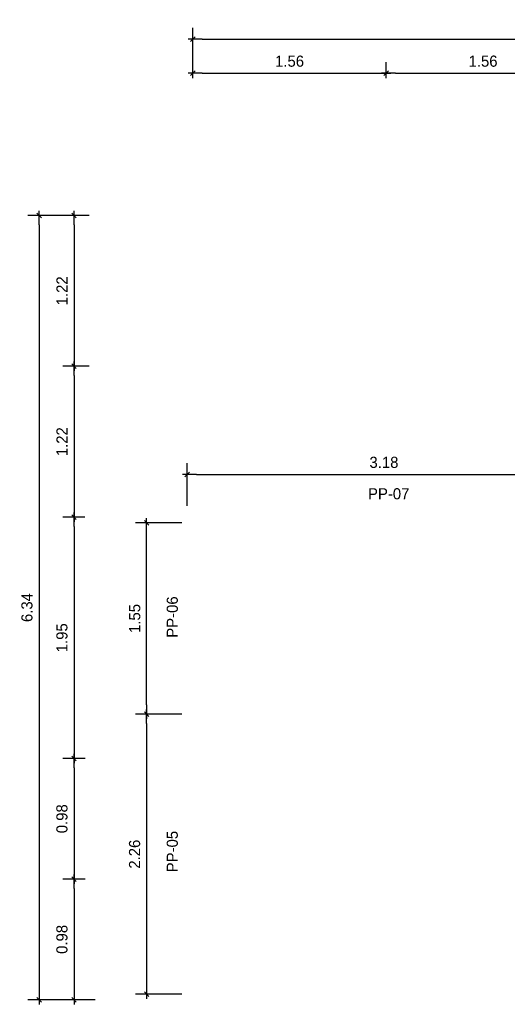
# Model space of a CAD drawing. Header units: millimetres. Extents: x 19443 to 19711, y 4351 to 4752.
# Tile 3 of 256: x 19442.68 to 19446.62, y 4515.8 to 4523.76. Entities that reach past the tile are written whole.
import ezdxf

# ---------------------------------------------------------------- set-up
doc = ezdxf.new("R2010")
doc.units = ezdxf.units.MM
doc.layers.add('0 @ 0.5', color=7, linetype='Continuous')
doc.layers.add('TEXTO @ 0.5', color=2, linetype='Continuous')
doc.styles.add('century gothic', font='GOTHIC.TTF')
doc.dimstyles.new('ANOTATIVE 100 SMCONSTRUCCIONES', dxfattribs={"dimscale": 0, "dimtxt": 0.18, "dimasz": 0.15, "dimexe": 0.18, "dimexo": 0.09, "dimgap": 0.1, "dimtad": 1, "dimzin": 0, "dimdsep": 46, "dimtxsty": 'century gothic', "dimblk1": 'FLECHA1', "dimblk2": 'FLECHA1', "dimsah": 1, "dimcen": 0.18, "dimdle": 0.075, "dimclrd": 1, "dimclre": 1, "dimclrt": 2, "dimaunit": 1, "dimadec": 0, "dimazin": 0, "dimtfac": 0.75, "dimtix": 1, "dimtmove": 2, "dimatfit": 3, "dimfxl": 0.09, "dimtvp": 1.5, "dimtfill": 1, "dimtolj": 1, "dimtzin": 0, "dimarcsym": 0})

# ---------------------------------------------------------------- blocks, each defined once
blk = doc.blocks.new('FLECHA1')
at = {"color": 1}
blk.add_line((-1, 0), (0.5, 0), dxfattribs=at)
at = {"color": 4}
blk.add_line((-0.25, -0.25), (0.25, 0.25), dxfattribs=at)
blk = doc.blocks.new('*D17')
at = {"color": 1, "lineweight": -2, "transparency": 16777216}
for p, q in [((19444.078, 4523.285), (19444.078, 4523.4145)), ((19445.6411, 4523.285), (19445.6411, 4523.4145)), ((19444.153, 4523.3245), (19445.5661, 4523.3245))]:
    blk.add_line(p, q, dxfattribs=at)
at = {"layer": 'Defpoints', "color": 0, "transparency": 16777216}
for p in [(19445.6411, 4523.3245), (19444.078, 4523.24), (19445.6411, 4523.24)]:
    blk.add_point(p, dxfattribs=at)
at = {"color": 1, "lineweight": -2, "transparency": 16777216, "xscale": 0.075, "yscale": 0.075, "zscale": 0.075, "rotation": 180}
blk.add_blockref('FLECHA1', (19444.078, 4523.3245), dxfattribs=at)
at = {"color": 1, "lineweight": -2, "transparency": 16777216, "xscale": 0.075, "yscale": 0.075, "zscale": 0.075}
blk.add_blockref('FLECHA1', (19445.6411, 4523.3245), dxfattribs=at)
at = {"color": 2, "transparency": 16777216, "insert": (19444.8596, 4523.4218), "char_height": 0.09, "attachment_point": 5, "style": 'century gothic', "bg_fill": 3, "box_fill_scale": 1.1, "bg_fill_color": 256, "bg_fill_true_color": 13158600, "bg_fill_transparency": 0}
blk.add_mtext('\\A1;1.56', dxfattribs=at)
blk = doc.blocks.new('*D18')
at = {"color": 1, "lineweight": -2, "transparency": 16777216}
for p, q in [((19445.6411, 4523.285), (19445.6411, 4523.4145)), ((19447.2042, 4523.285), (19447.2042, 4523.4145)), ((19445.7161, 4523.3245), (19447.1292, 4523.3245))]:
    blk.add_line(p, q, dxfattribs=at)
at = {"layer": 'Defpoints', "color": 0, "transparency": 16777216}
for p in [(19447.2042, 4523.3245), (19445.6411, 4523.24), (19447.2042, 4523.24)]:
    blk.add_point(p, dxfattribs=at)
at = {"color": 1, "lineweight": -2, "transparency": 16777216, "xscale": 0.075, "yscale": 0.075, "zscale": 0.075, "rotation": 180}
blk.add_blockref('FLECHA1', (19445.6411, 4523.3245), dxfattribs=at)
at = {"color": 1, "lineweight": -2, "transparency": 16777216, "xscale": 0.075, "yscale": 0.075, "zscale": 0.075}
blk.add_blockref('FLECHA1', (19447.2042, 4523.3245), dxfattribs=at)
at = {"color": 2, "transparency": 16777216, "insert": (19446.4227, 4523.4218), "char_height": 0.09, "attachment_point": 5, "style": 'century gothic', "bg_fill": 3, "box_fill_scale": 1.1, "bg_fill_color": 256, "bg_fill_true_color": 13158600, "bg_fill_transparency": 0}
blk.add_mtext('\\A1;1.56', dxfattribs=at)
blk = doc.blocks.new('*D23')
at = {"color": 1, "lineweight": -2, "transparency": 16777216}
for p, q in [((19444.078, 4523.285), (19444.078, 4523.6913)), ((19454.2679, 4523.2247), (19454.2679, 4523.6913)), ((19444.153, 4523.6013), (19454.1929, 4523.6013))]:
    blk.add_line(p, q, dxfattribs=at)
at = {"layer": 'Defpoints', "color": 0, "transparency": 16777216}
for p in [(19454.2679, 4523.6013), (19444.078, 4523.24), (19454.2679, 4523.1797)]:
    blk.add_point(p, dxfattribs=at)
at = {"color": 1, "lineweight": -2, "transparency": 16777216, "xscale": 0.075, "yscale": 0.075, "zscale": 0.075, "rotation": 180}
blk.add_blockref('FLECHA1', (19444.078, 4523.6013), dxfattribs=at)
at = {"color": 1, "lineweight": -2, "transparency": 16777216, "xscale": 0.075, "yscale": 0.075, "zscale": 0.075}
blk.add_blockref('FLECHA1', (19454.2679, 4523.6013), dxfattribs=at)
at = {"color": 2, "transparency": 16777216, "insert": (19449.173, 4523.6985), "char_height": 0.09, "attachment_point": 5, "style": 'century gothic', "bg_fill": 3, "box_fill_scale": 1.1, "bg_fill_color": 256, "bg_fill_true_color": 13158600, "bg_fill_transparency": 0}
blk.add_mtext('\\A1;10.19', dxfattribs=at)
blk = doc.blocks.new('*D24')
at = {"color": 1, "lineweight": -2, "transparency": 16777216}
for p, q in [((19443.2395, 4522.1759), (19443.0282, 4522.1759)), ((19443.1182, 4522.1009), (19443.1182, 4521.0317)), ((19443.2395, 4520.9567), (19443.0282, 4520.9567))]:
    blk.add_line(p, q, dxfattribs=at)
at = {"layer": 'Defpoints', "color": 0, "transparency": 16777216}
for p in [(19443.2845, 4522.1759), (19443.1182, 4520.9567), (19443.2845, 4520.9567)]:
    blk.add_point(p, dxfattribs=at)
at = {"color": 1, "lineweight": -2, "transparency": 16777216, "xscale": 0.075, "yscale": 0.075, "zscale": 0.075}
for p, rotation in [((19443.1182, 4522.1759), 90), ((19443.1182, 4520.9567), 270)]:
    blk.add_blockref('FLECHA1', p, dxfattribs=dict(at, rotation=rotation))
at = {"color": 2, "transparency": 16777216, "insert": (19443.0212, 4521.5663), "char_height": 0.09, "attachment_point": 5, "rotation": 90, "style": 'century gothic', "bg_fill": 3, "box_fill_scale": 1.1, "bg_fill_color": 256, "bg_fill_true_color": 13158600, "bg_fill_transparency": 0}
blk.add_mtext('\\A1;1.22', dxfattribs=at)
blk = doc.blocks.new('*D25')
at = {"color": 1, "lineweight": -2, "transparency": 16777216}
for p, q in [((19443.2395, 4520.9567), (19443.0282, 4520.9567)), ((19443.1182, 4520.8817), (19443.1182, 4519.8125)), ((19443.2045, 4519.7375), (19443.0282, 4519.7375))]:
    blk.add_line(p, q, dxfattribs=at)
at = {"layer": 'Defpoints', "color": 0, "transparency": 16777216}
for p in [(19443.2845, 4520.9567), (19443.1182, 4519.7375), (19443.2495, 4519.7375)]:
    blk.add_point(p, dxfattribs=at)
at = {"color": 1, "lineweight": -2, "transparency": 16777216, "xscale": 0.075, "yscale": 0.075, "zscale": 0.075}
for p, rotation in [((19443.1182, 4520.9567), 90), ((19443.1182, 4519.7375), 270)]:
    blk.add_blockref('FLECHA1', p, dxfattribs=dict(at, rotation=rotation))
at = {"color": 2, "transparency": 16777216, "insert": (19443.0212, 4520.3471), "char_height": 0.09, "attachment_point": 5, "rotation": 90, "style": 'century gothic', "bg_fill": 3, "box_fill_scale": 1.1, "bg_fill_color": 256, "bg_fill_true_color": 13158600, "bg_fill_transparency": 0}
blk.add_mtext('\\A1;1.22', dxfattribs=at)
blk = doc.blocks.new('*D26')
at = {"color": 1, "lineweight": -2, "transparency": 16777216}
for p, q in [((19443.2045, 4519.7375), (19443.0282, 4519.7375)), ((19443.1182, 4519.6625), (19443.1182, 4517.8625)), ((19443.2074, 4517.7875), (19443.0282, 4517.7875))]:
    blk.add_line(p, q, dxfattribs=at)
at = {"layer": 'Defpoints', "color": 0, "transparency": 16777216}
for p in [(19443.2495, 4519.7375), (19443.1182, 4517.7875), (19443.2524, 4517.7875)]:
    blk.add_point(p, dxfattribs=at)
at = {"color": 1, "lineweight": -2, "transparency": 16777216, "xscale": 0.075, "yscale": 0.075, "zscale": 0.075}
for p, rotation in [((19443.1182, 4519.7375), 90), ((19443.1182, 4517.7875), 270)]:
    blk.add_blockref('FLECHA1', p, dxfattribs=dict(at, rotation=rotation))
at = {"color": 2, "transparency": 16777216, "insert": (19443.0209, 4518.7625), "char_height": 0.09, "attachment_point": 5, "rotation": 90, "style": 'century gothic', "bg_fill": 3, "box_fill_scale": 1.1, "bg_fill_color": 256, "bg_fill_true_color": 13158600, "bg_fill_transparency": 0}
blk.add_mtext('\\A1;1.95', dxfattribs=at)
blk = doc.blocks.new('*D27')
at = {"color": 1, "lineweight": -2, "transparency": 16777216}
for p, q in [((19443.2074, 4517.7875), (19443.0282, 4517.7875)), ((19443.1182, 4517.7125), (19443.1182, 4516.8875)), ((19443.2087, 4516.8125), (19443.0282, 4516.8125))]:
    blk.add_line(p, q, dxfattribs=at)
at = {"layer": 'Defpoints', "color": 0, "transparency": 16777216}
for p in [(19443.2524, 4517.7875), (19443.1182, 4516.8125), (19443.2537, 4516.8125)]:
    blk.add_point(p, dxfattribs=at)
at = {"color": 1, "lineweight": -2, "transparency": 16777216, "xscale": 0.075, "yscale": 0.075, "zscale": 0.075}
for p, rotation in [((19443.1182, 4517.7875), 90), ((19443.1182, 4516.8125), 270)]:
    blk.add_blockref('FLECHA1', p, dxfattribs=dict(at, rotation=rotation))
at = {"color": 2, "transparency": 16777216, "insert": (19443.0209, 4517.3), "char_height": 0.09, "attachment_point": 5, "rotation": 90, "style": 'century gothic', "bg_fill": 3, "box_fill_scale": 1.1, "bg_fill_color": 256, "bg_fill_true_color": 13158600, "bg_fill_transparency": 0}
blk.add_mtext('\\A1;0.98', dxfattribs=at)
blk = doc.blocks.new('*D28')
at = {"color": 1, "lineweight": -2, "transparency": 16777216}
for p, q in [((19443.2087, 4516.8125), (19443.0282, 4516.8125)), ((19443.1182, 4516.7375), (19443.1182, 4515.9125)), ((19443.2898, 4515.8375), (19443.0282, 4515.8375))]:
    blk.add_line(p, q, dxfattribs=at)
at = {"layer": 'Defpoints', "color": 0, "transparency": 16777216}
for p in [(19443.2537, 4516.8125), (19443.1182, 4515.8375), (19443.3348, 4515.8375)]:
    blk.add_point(p, dxfattribs=at)
at = {"color": 1, "lineweight": -2, "transparency": 16777216, "xscale": 0.075, "yscale": 0.075, "zscale": 0.075}
for p, rotation in [((19443.1182, 4516.8125), 90), ((19443.1182, 4515.8375), 270)]:
    blk.add_blockref('FLECHA1', p, dxfattribs=dict(at, rotation=rotation))
at = {"color": 2, "transparency": 16777216, "insert": (19443.0209, 4516.325), "char_height": 0.09, "attachment_point": 5, "rotation": 90, "style": 'century gothic', "bg_fill": 3, "box_fill_scale": 1.1, "bg_fill_color": 256, "bg_fill_true_color": 13158600, "bg_fill_transparency": 0}
blk.add_mtext('\\A1;0.98', dxfattribs=at)
blk = doc.blocks.new('*D29')
at = {"color": 1, "lineweight": -2, "transparency": 16777216}
for p, q in [((19443.2395, 4522.1759), (19442.7458, 4522.1759)), ((19442.8358, 4522.1009), (19442.8358, 4515.9125)), ((19443.2395, 4515.8375), (19442.7458, 4515.8375))]:
    blk.add_line(p, q, dxfattribs=at)
at = {"layer": 'Defpoints', "color": 0, "transparency": 16777216}
for p in [(19443.2845, 4522.1759), (19442.8358, 4515.8375), (19443.2845, 4515.8375)]:
    blk.add_point(p, dxfattribs=at)
at = {"color": 1, "lineweight": -2, "transparency": 16777216, "xscale": 0.075, "yscale": 0.075, "zscale": 0.075}
for p, rotation in [((19442.8358, 4522.1759), 90), ((19442.8358, 4515.8375), 270)]:
    blk.add_blockref('FLECHA1', p, dxfattribs=dict(at, rotation=rotation))
at = {"color": 2, "transparency": 16777216, "insert": (19442.7385, 4519.0067), "char_height": 0.09, "attachment_point": 5, "rotation": 90, "style": 'century gothic', "bg_fill": 3, "box_fill_scale": 1.1, "bg_fill_color": 256, "bg_fill_true_color": 13158600, "bg_fill_transparency": 0}
blk.add_mtext('\\A1;6.34', dxfattribs=at)
blk = doc.blocks.new('*D43')
at = {"color": 1, "lineweight": -2, "transparency": 16777216}
for p, q in [((19443.988, 4519.6925), (19443.6151, 4519.6925)), ((19443.7051, 4518.2195), (19443.7051, 4519.6175)), ((19443.988, 4518.1445), (19443.6151, 4518.1445))]:
    blk.add_line(p, q, dxfattribs=at)
at = {"layer": 'Defpoints', "color": 0, "transparency": 16777216}
for p in [(19443.7051, 4519.6925), (19444.033, 4519.6925), (19444.033, 4518.1445)]:
    blk.add_point(p, dxfattribs=at)
at = {"color": 1, "lineweight": -2, "transparency": 16777216, "xscale": 0.075, "yscale": 0.075, "zscale": 0.075}
for p, rotation in [((19443.7051, 4519.6925), 90), ((19443.7051, 4518.1445), 270)]:
    blk.add_blockref('FLECHA1', p, dxfattribs=dict(at, rotation=rotation))
at = {"color": 2, "transparency": 16777216, "insert": (19443.609, 4518.9185), "char_height": 0.09, "attachment_point": 5, "rotation": 90, "style": 'century gothic', "bg_fill": 3, "box_fill_scale": 1.1, "bg_fill_color": 256, "bg_fill_true_color": 13158600, "bg_fill_transparency": 0}
blk.add_mtext('\\A1;1.55', dxfattribs=at)
blk = doc.blocks.new('*D44')
at = {"color": 1, "lineweight": -2, "transparency": 16777216}
for p, q in [((19443.988, 4518.1445), (19443.6151, 4518.1445)), ((19443.7051, 4518.0695), (19443.7051, 4515.9575)), ((19443.988, 4515.8825), (19443.6151, 4515.8825))]:
    blk.add_line(p, q, dxfattribs=at)
at = {"layer": 'Defpoints', "color": 0, "transparency": 16777216}
for p in [(19444.033, 4518.1445), (19443.7051, 4515.8825), (19444.033, 4515.8825)]:
    blk.add_point(p, dxfattribs=at)
at = {"color": 1, "lineweight": -2, "transparency": 16777216, "xscale": 0.075, "yscale": 0.075, "zscale": 0.075}
for p, rotation in [((19443.7051, 4518.1445), 90), ((19443.7051, 4515.8825), 270)]:
    blk.add_blockref('FLECHA1', p, dxfattribs=dict(at, rotation=rotation))
at = {"color": 2, "transparency": 16777216, "insert": (19443.6078, 4517.0135), "char_height": 0.09, "attachment_point": 5, "rotation": 90, "style": 'century gothic', "bg_fill": 3, "box_fill_scale": 1.1, "bg_fill_color": 256, "bg_fill_true_color": 13158600, "bg_fill_transparency": 0}
blk.add_mtext('\\A1;2.26', dxfattribs=at)
blk = doc.blocks.new('*D54')
at = {"color": 1, "lineweight": -2, "transparency": 16777216}
for p, q in [((19444.033, 4519.8275), (19444.033, 4520.1724)), ((19447.2112, 4519.8275), (19447.2112, 4520.1724)), ((19444.108, 4520.0824), (19447.1362, 4520.0824))]:
    blk.add_line(p, q, dxfattribs=at)
at = {"layer": 'Defpoints', "color": 0, "transparency": 16777216}
for p in [(19447.2112, 4520.0824), (19444.033, 4519.7825), (19447.2112, 4519.7825)]:
    blk.add_point(p, dxfattribs=at)
at = {"color": 1, "lineweight": -2, "transparency": 16777216, "xscale": 0.075, "yscale": 0.075, "zscale": 0.075, "rotation": 180}
blk.add_blockref('FLECHA1', (19444.033, 4520.0824), dxfattribs=at)
at = {"color": 1, "lineweight": -2, "transparency": 16777216, "xscale": 0.075, "yscale": 0.075, "zscale": 0.075}
blk.add_blockref('FLECHA1', (19447.2112, 4520.0824), dxfattribs=at)
at = {"color": 2, "transparency": 16777216, "insert": (19445.6221, 4520.1797), "char_height": 0.09, "attachment_point": 5, "style": 'century gothic', "bg_fill": 3, "box_fill_scale": 1.1, "bg_fill_color": 256, "bg_fill_true_color": 13158600, "bg_fill_transparency": 0}
blk.add_mtext('\\A1;3.18', dxfattribs=at)

msp = doc.modelspace()

# ---------------------------------------------------------------- dimensions: what is measured, and where the dimension line sits
at = {"layer": '0 @ 0.5'}
for base, p1, p2, picture, middle in [((19445.6411, 4523.3245), (19444.078, 4523.24), (19445.6411, 4523.24), '*D17', (19444.8596, 4523.4218)), ((19447.2112, 4520.0824), (19444.033, 4519.7825), (19447.2112, 4519.7825), '*D54', (19445.6221, 4520.1797))]:
    dim = msp.add_linear_dim(base=base, p1=p1, p2=p2, dimstyle='ANOTATIVE 100 SMCONSTRUCCIONES', override={"dimscale": 0.5, "dimtix": 1, "dimtofl": 1, "dimtmove": 2, "dimatfit": 3}, dxfattribs=at)
    dim.commit()
    dim.dimension.update_dxf_attribs({"geometry": picture, "text_midpoint": middle})
for base, p1, p2, picture, middle in [((19443.1182, 4520.9567), (19443.2845, 4522.1759), (19443.2845, 4520.9567), '*D24', (19443.0212, 4521.5663)), ((19443.7051, 4519.6925), (19444.033, 4518.1445), (19444.033, 4519.6925), '*D43', (19443.609, 4518.9185))]:
    dim = msp.add_linear_dim(base=base, p1=p1, p2=p2, angle=90, dimstyle='ANOTATIVE 100 SMCONSTRUCCIONES', override={"dimscale": 0.5, "dimtix": 1, "dimtofl": 1, "dimtmove": 2, "dimatfit": 3}, dxfattribs=at)
    dim.commit()
    dim.dimension.update_dxf_attribs({"geometry": picture, "text_midpoint": middle})

# ---------------------------------------------------------------- next in the draw order: texts
at = {"layer": 'TEXTO @ 0.5', "color": 2, "insert": (19445.4932, 4519.9713), "char_height": 0.09, "width": 0.238534, "attachment_point": 1, "style": 'century gothic'}
msp.add_mtext('PP-07 ', dxfattribs=at)
at = {"layer": 'TEXTO @ 0.5', "color": 2, "insert": (19443.8669, 4518.7627), "char_height": 0.09, "width": 0.238534, "attachment_point": 1, "rotation": 90, "style": 'century gothic'}
msp.add_mtext('PP-06', dxfattribs=at)

# ---------------------------------------------------------------- next in the draw order: dimensions: what is measured, and where the dimension line sits
at = {"layer": '0 @ 0.5'}
dim = msp.add_linear_dim(base=(19447.2042, 4523.3245), p1=(19445.6411, 4523.24), p2=(19447.2042, 4523.24), dimstyle='ANOTATIVE 100 SMCONSTRUCCIONES', override={"dimscale": 0.5, "dimtix": 1, "dimtofl": 1, "dimtmove": 2, "dimatfit": 3}, dxfattribs=at)
dim.commit()
dim.dimension.update_dxf_attribs({"geometry": '*D18', "text_midpoint": (19446.4227, 4523.4218)})
for base, p1, p2, picture, middle in [((19443.1182, 4519.7375), (19443.2845, 4520.9567), (19443.2495, 4519.7375), '*D25', (19443.0212, 4520.3471)), ((19443.7051, 4515.8825), (19444.033, 4518.1445), (19444.033, 4515.8825), '*D44', (19443.6078, 4517.0135))]:
    dim = msp.add_linear_dim(base=base, p1=p1, p2=p2, angle=90, dimstyle='ANOTATIVE 100 SMCONSTRUCCIONES', override={"dimscale": 0.5, "dimtix": 1, "dimtofl": 1, "dimtmove": 2, "dimatfit": 3}, dxfattribs=at)
    dim.commit()
    dim.dimension.update_dxf_attribs({"geometry": picture, "text_midpoint": middle})

# ---------------------------------------------------------------- next in the draw order: texts
at = {"layer": 'TEXTO @ 0.5', "color": 2, "insert": (19443.8669, 4516.8674), "char_height": 0.09, "width": 0.238534, "attachment_point": 1, "rotation": 90, "style": 'century gothic'}
msp.add_mtext('PP-05', dxfattribs=at)

# ---------------------------------------------------------------- next in the draw order: dimensions: what is measured, and where the dimension line sits
at = {"layer": '0 @ 0.5'}
dim = msp.add_linear_dim(base=(19454.2679, 4523.6013), p1=(19444.078, 4523.24), p2=(19454.2679, 4523.1797), dimstyle='ANOTATIVE 100 SMCONSTRUCCIONES', override={"dimscale": 0.5, "dimtix": 1, "dimtofl": 1, "dimtmove": 2, "dimatfit": 3}, dxfattribs=at)
dim.commit()
dim.dimension.update_dxf_attribs({"geometry": '*D23', "text_midpoint": (19449.173, 4523.6985)})
dim = msp.add_linear_dim(base=(19443.1182, 4517.7875), p1=(19443.2495, 4519.7375), p2=(19443.2524, 4517.7875), angle=90, dimstyle='ANOTATIVE 100 SMCONSTRUCCIONES', override={"dimscale": 0.5, "dimtix": 1, "dimtofl": 1, "dimtmove": 2, "dimatfit": 3}, dxfattribs=at)
dim.commit()
dim.dimension.update_dxf_attribs({"geometry": '*D26', "text_midpoint": (19443.0209, 4518.7625)})

# ---------------------------------------------------------------- next in the draw order: dimensions: what is measured, and where the dimension line sits
dim = msp.add_linear_dim(base=(19443.1181991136, 4516.8125443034), p1=(19443.2524488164, 4517.7875443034), p2=(19443.2536628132, 4516.8125443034), angle=90, dimstyle='ANOTATIVE 100 SMCONSTRUCCIONES', override={"dimscale": 0.5, "dimtix": 1, "dimtofl": 1, "dimtmove": 2, "dimatfit": 3}, dxfattribs=at)
dim.commit()
dim.dimension.update_dxf_attribs({"geometry": '*D27', "text_midpoint": (19443.0209353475, 4517.3000443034)})

# ---------------------------------------------------------------- next in the draw order: dimensions: what is measured, and where the dimension line sits
dim = msp.add_linear_dim(base=(19443.1181991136, 4515.8375443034), p1=(19443.2536628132, 4516.8125443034), p2=(19443.3348375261, 4515.8375443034), angle=90, dimstyle='ANOTATIVE 100 SMCONSTRUCCIONES', override={"dimscale": 0.5, "dimtix": 1, "dimtofl": 1, "dimtmove": 2, "dimatfit": 3}, dxfattribs=at)
dim.commit()
dim.dimension.update_dxf_attribs({"geometry": '*D28', "text_midpoint": (19443.0209353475, 4516.3250443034)})

# ---------------------------------------------------------------- next in the draw order: dimensions: what is measured, and where the dimension line sits
dim = msp.add_linear_dim(base=(19442.8358, 4515.8375), p1=(19443.2845, 4522.1759), p2=(19443.2845, 4515.8375), angle=90, dimstyle='ANOTATIVE 100 SMCONSTRUCCIONES', override={"dimscale": 0.5, "dimtix": 1, "dimtofl": 1, "dimtmove": 2, "dimatfit": 3}, dxfattribs=at)
dim.commit()
dim.dimension.update_dxf_attribs({"geometry": '*D29', "text_midpoint": (19442.7385, 4519.0067)})

doc.saveas('drawing.dxf')
